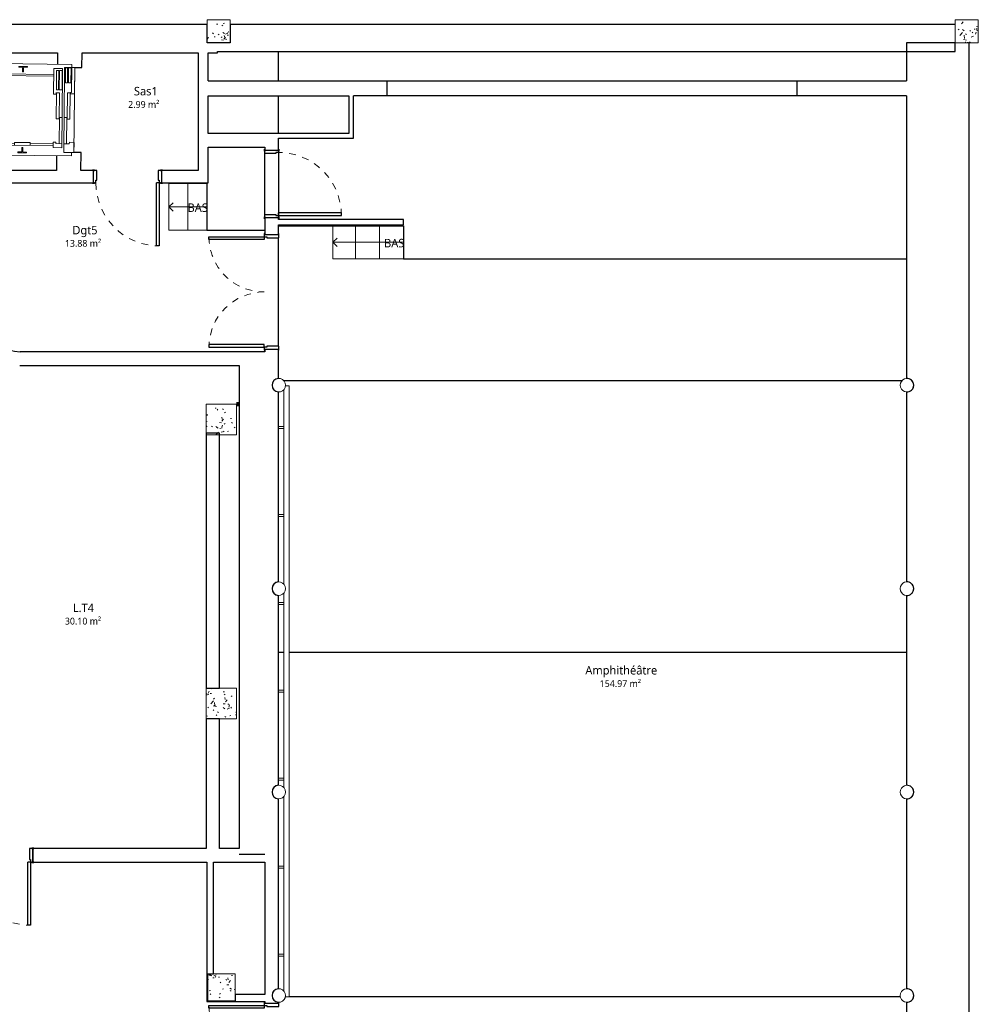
# Model space of a CAD drawing. Header units: metres. Extents: x -27.7 to 22.7, y -34.6 to -9.7.
# Tile 7 of 7: x 8.5 to 22.7, y -24.3 to -9.7. Entities that reach past the tile are written whole.
import ezdxf

# ---------------------------------------------------------------- set-up
doc = ezdxf.new("R2010")
doc.units = ezdxf.units.M
doc.linetypes.add('Tiret', pattern=[0.0025, 0.00125, -0.00125])
for name, color, linetype, lineweight in [('A-AREA', 250, 'Tiret', 100), ('A-AREA-IDEN', 250, 'Continuous', 30), ('A-DOOR', 250, 'Continuous', 25), ('A-DOOR-FRAM', 250, 'Continuous', 25), ('A-FLOR', 250, 'Continuous', 25), ('A-FLOR-HRAL', 250, 'Continuous', 18), ('A-WALL', 250, 'Continuous', 25), ('I-WALL', 250, 'Continuous', 25), ('Q-SPCQ', 250, 'Continuous', 18), ('S-COLS', 250, 'Continuous', 18), ('S-STRS', 250, 'Continuous', 18), ('S-STRS-ANNO', 250, 'Continuous', 18), ('S-STRS-IDEN', 250, 'Continuous', 18)]:
    doc.layers.add(name, color=color, linetype=linetype, lineweight=lineweight)
doc.styles.add('Trebuchet MS', font='trebuc.ttf', dxfattribs={"height": 0.125})
doc.styles.add('Trebuchet MS_1', font='trebuc.ttf', dxfattribs={"height": 0.1})
pattern_1 = [(50, (0, 0), (0.3647987, -0.031967), [0.038, -0.419]), (355, (0, 0), (-0.070921, 0.382637), [0.03, -0.335]), (100.451, (0.03, -0.003), (0.294358, 0.3502047), [0.032, -0.356]), (46.184, (0, 0.102), (0.542072, -0.083569), [0.057, -0.629]), (96.636, (0.045, 0.095), (0.474956, 0.495204), [0.049, -0.534]), (351.184, (0, 0.102), (0.47449, 0.495128), [0.046, -0.503]), (21, (0.051, 0.076), (0.3035623, -0.204817), [0.038, -0.419]), (326, (0.051, 0.076), (0.1234774, 0.369045), [0.03, -0.335]), (71.451, (0.076, 0.059), (0.427234, 0.1635883), [0.032, -0.356]), (37.5, (0, 0), (0.0065432, 0.16888217), [0.017, -0.314, 0.017, -0.324, -0.337]), (37.5, (0, 0), (0.0065432, 0.16888217), [-0.672, 0.017, -0.32]), (7.5, (0, 0), (0.1340145, 0.2002052), [0.017, -0.177, 0.017, -0.307, -0.128]), (7.5, (0, 0), (0.1340145, 0.2002052), [-0.518, 0.017, -0.112]), (327.5, (-0.113, 0), (0.27126974, -0.0115642), [0.017, -0.11, 0.017, -0.379, -0.526]), (327.5, (-0.113, 0), (0.27126974, -0.0115642), [-0.523, 0.017, -0.509]), (317.5, (-0.164, 0), (0.2964495, 0.0511634), [0.017, -0.148, 0.017, -0.246, -0.373]), (317.5, (-0.164, 0), (0.2964495, 0.0511634), [-0.428, 0.017, -0.357])]

# ---------------------------------------------------------------- blocks, each defined once
blk = doc.blocks.new('Poteau béton - Rectangulaire - 340x340-520273-SS3')
at = {"layer": 'S-COLS'}
h = blk.add_hatch(dxfattribs=at)
h.set_pattern_fill('FP_2', color=256, style=0, pattern_type=2)
h.set_pattern_definition([(50, (-22.507, 9.915), (0.3647987, -0.031967), [0.038, -0.419]), (355, (-22.507, 9.915), (-0.070921, 0.382637), [0.03, -0.335]), (100.451, (-22.477, 9.912), (0.294358, 0.3502047), [0.032, -0.356]), (46.184, (-22.507, 10.016), (0.542072, -0.083569), [0.057, -0.629]), (96.636, (-22.462, 10.009), (0.474956, 0.495204), [0.049, -0.534]), (351.184, (-22.507, 10.016), (0.47449, 0.495128), [0.046, -0.503]), (21, (-22.456, 9.991), (0.3035623, -0.204817), [0.038, -0.419]), (326, (-22.456, 9.991), (0.1234774, 0.369045), [0.03, -0.335]), (71.451, (-22.431, 9.974), (0.427234, 0.1635883), [0.032, -0.356]), (37.5, (-22.507, 9.915), (0.0065432, 0.1688822), [0.017, -0.314, 0.017, -0.324, -0.337]), (37.5, (-22.507, 9.915), (0.0065432, 0.1688822), [-0.672, 0.017, -0.32]), (7.5, (-22.507, 9.915), (0.1340145, 0.2002052), [0.017, -0.177, 0.017, -0.307, -0.128]), (7.5, (-22.507, 9.915), (0.1340145, 0.2002052), [-0.518, 0.017, -0.112]), (327.5, (-22.62, 9.915), (0.2712697, -0.0115642), [0.017, -0.11, 0.017, -0.379, -0.526]), (327.5, (-22.62, 9.915), (0.2712697, -0.0115642), [-0.523, 0.017, -0.509]), (317.5, (-22.671, 9.915), (0.2964495, 0.0511634), [0.017, -0.148, 0.017, -0.246, -0.373]), (317.5, (-22.671, 9.915), (0.2964495, 0.0511634), [-0.428, 0.017, -0.357])])
h.paths.add_polyline_path([(0.17, -0.17), (0.17, 0.17), (-0.17, 0.17), (-0.17, -0.17)])
for p, q in [((0.17, 0.17), (-0.17, 0.17)), ((-0.17, 0.17), (-0.17, -0.17)), ((0.17, -0.17), (0.17, 0.17)), ((-0.17, -0.17), (0.17, -0.17))]:
    blk.add_line(p, q, dxfattribs=at)
blk = doc.blocks.new('Ascenseur 4 personnes - Mur - 1000 x 880mm-399326-SS3')
at = {"layer": 'Q-SPCQ'}
for p, q in [((-0.55, 0.03), (-0.55, -1.36)), ((-0.55, 0.03), (-0.505, 0.03)), ((0.75, 0.075), (-0.505, 0.075)), ((-0.505, 0.03), (-0.505, 0.075)), ((-0.505, 0.075), (-0.115, 0.075)), ((-0.136, 0.03), (-0.505, 0.03)), ((-0.136, 0.03), (-0.505, 0.03)), ((-0.505, 0.03), (-0.505, -0.075)), ((-0.5, 0.019), (-0.278, 0.019)), ((-0.5, -0.016), (-0.5, 0.019)), ((-0.278, -0.016), (-0.278, 0.019)), ((-0.136, 0.014), (-0.136, 0.03)), ((-0.136, 0.014), (-0.136, 0.03)), ((-0.115, 0.014), (-0.136, 0.014)), ((-0.115, 0.014), (-0.136, 0.014)), ((-0.129, -0.031), (-0.129, 0.008)), ((-0.129, 0.008), (0.257, 0.008)), ((-0.115, 0.014), (-0.115, 0.075)), ((-0.115, 0.075), (-0.115, 0.014)), ((0.257, 0.008), (0.257, -0.031)), ((0.6, 0.005), (0.6, 0.075)), ((0.75, 0.075), (0.6, 0.075)), ((0.6, 0.075), (0.6, 0.005)), ((0.6, 0.005), (0.6, 0.075)), ((0.6, 0.005), (0.621, 0.005)), ((0.6, 0.005), (0.621, 0.005)), ((0.621, 0.005), (0.6, 0.005)), ((0.621, 0.005), (0.621, -0.075)), ((0.621, 0.005), (0.621, -0.075)), ((0.621, -0.075), (0.621, 0.005)), ((0.75, 0.04), (0.75, 0.075)), ((0.75, -0.075), (0.75, 0.075)), ((0.8, 0.04), (0.75, 0.04)), ((0.8, -1.36), (0.8, 0.04)), ((-0.505, -0.075), (0.235, -0.075)), ((-0.278, -0.016), (-0.5, -0.016)), ((-0.5, -0.032), (-0.278, -0.032)), ((-0.5, -0.062), (-0.5, -0.032)), ((-0.278, -0.062), (-0.5, -0.062)), ((-0.486, -0.235), (-0.486, -0.105)), ((-0.486, -0.105), (0.235, -0.105)), ((-0.458, -0.109), (-0.458, -0.15)), ((-0.173, -0.109), (-0.458, -0.109)), ((-0.278, -0.062), (-0.278, -0.032)), ((-0.173, -0.15), (-0.173, -0.109)), ((0.257, -0.031), (-0.129, -0.031)), ((0.235, -0.036), (0.235, -0.075)), ((0.621, -0.036), (0.235, -0.036)), ((0.235, -0.075), (0.621, -0.075)), ((0.235, -0.105), (0.235, -0.144)), ((0.621, -0.105), (0.235, -0.105)), ((0.235, -0.144), (0.621, -0.144)), ((0.621, -0.075), (0.75, -0.075)), ((0.621, -0.075), (0.75, -0.075)), ((0.681, -0.105), (0.621, -0.105)), ((0.621, -0.105), (0.621, -0.193)), ((0.681, -0.235), (0.681, -0.105)), ((-0.11, -0.235), (-0.486, -0.235)), ((-0.458, -0.15), (-0.173, -0.15)), ((-0.458, -0.162), (-0.458, -0.194)), ((-0.173, -0.162), (-0.458, -0.162)), ((-0.458, -0.194), (-0.173, -0.194)), ((-0.4, -0.235), (-0.4, -1.14)), ((-0.375, -0.235), (-0.375, -1.115)), ((-0.173, -0.162), (-0.173, -0.194)), ((-0.133, -0.197), (-0.11, -0.197)), ((-0.129, -0.149), (-0.129, -0.191)), ((0.257, -0.149), (-0.129, -0.149)), ((-0.129, -0.191), (0.257, -0.191)), ((-0.11, -0.197), (-0.11, -0.235)), ((0.257, -0.191), (0.257, -0.149)), ((0.6, -0.193), (0.6, -0.235)), ((0.621, -0.193), (0.6, -0.193)), ((0.6, -0.235), (0.681, -0.235)), ((0.625, -0.573), (0.625, -0.235)), ((0.65, -1.14), (0.65, -0.235)), ((0.61, -0.573), (0.61, -0.803)), ((0.65, -0.573), (0.61, -0.573)), ((-0.5, -0.624), (-0.513, -0.624)), ((-0.513, -0.624), (-0.513, -0.751)), ((-0.497, -0.681), (-0.5, -0.624)), ((-0.5, -0.751), (-0.497, -0.694)), ((-0.432, -0.681), (-0.497, -0.681)), ((-0.497, -0.694), (-0.432, -0.694)), ((-0.432, -0.694), (-0.432, -0.681)), ((0.747, -0.681), (0.682, -0.681)), ((0.682, -0.681), (0.682, -0.694)), ((0.682, -0.694), (0.747, -0.694)), ((0.75, -0.624), (0.747, -0.681)), ((0.747, -0.694), (0.75, -0.751)), ((0.763, -0.624), (0.75, -0.624)), ((0.763, -0.751), (0.763, -0.624)), ((-0.513, -0.751), (-0.5, -0.751)), ((0.61, -0.803), (0.65, -0.803)), ((0.625, -1.115), (0.625, -0.803)), ((0.75, -0.751), (0.763, -0.751)), ((-0.4, -1.14), (0.65, -1.14)), ((-0.375, -1.115), (0.625, -1.115)), ((-0.314, -1.215), (-0.32, -1.215)), ((-0.32, -1.215), (-0.32, -1.265)), ((-0.32, -1.215), (-0.32, -1.265)), ((-0.314, -1.215), (-0.32, -1.215)), ((-0.32, -1.265), (-0.314, -1.265)), ((-0.32, -1.265), (-0.314, -1.265)), ((-0.314, -1.237), (-0.314, -1.215)), ((-0.314, -1.237), (-0.314, -1.215)), ((-0.27, -1.237), (-0.314, -1.237)), ((-0.27, -1.237), (-0.314, -1.237)), ((-0.314, -1.265), (-0.314, -1.243)), ((-0.314, -1.243), (-0.27, -1.243)), ((-0.314, -1.243), (-0.27, -1.243)), ((-0.314, -1.265), (-0.314, -1.243)), ((-0.27, -1.243), (-0.27, -1.237)), ((-0.27, -1.243), (-0.27, -1.237)), ((0.525, -1.19), (-0.245, -1.19)), ((-0.245, -1.19), (-0.245, -1.29)), ((-0.245, -1.19), (-0.245, -1.29)), ((0.525, -1.19), (-0.245, -1.19)), ((-0.245, -1.29), (0.525, -1.29)), ((-0.245, -1.29), (0.525, -1.29)), ((0.525, -1.29), (0.525, -1.19)), ((0.525, -1.29), (0.525, -1.19)), ((0.593, -1.237), (0.55, -1.237)), ((0.55, -1.237), (0.55, -1.243)), ((0.55, -1.237), (0.593, -1.237)), ((0.55, -1.243), (0.55, -1.237)), ((0.55, -1.243), (0.593, -1.243)), ((0.593, -1.243), (0.55, -1.243)), ((0.599, -1.215), (0.593, -1.215)), ((0.593, -1.215), (0.593, -1.237)), ((0.593, -1.215), (0.599, -1.215)), ((0.593, -1.237), (0.593, -1.215)), ((0.593, -1.243), (0.593, -1.265)), ((0.593, -1.265), (0.593, -1.243)), ((0.593, -1.265), (0.599, -1.265)), ((0.599, -1.265), (0.593, -1.265)), ((0.599, -1.265), (0.599, -1.215)), ((0.599, -1.215), (0.599, -1.265)), ((-0.55, -1.36), (0.8, -1.36))]:
    blk.add_line(p, q, dxfattribs=at)
for start, end in [(360, 180), (180, 360)]:
    blk.add_arc((0.125, -1.24), 0.0312, start, end, dxfattribs=at)
blk = doc.blocks.new('Int_ Simple - PP0_93x2_10-445586-SS3')
at = {"layer": 'A-DOOR', "lineweight": 35}
for p, q in [((-0.52, 0.105), (-0.55, 0.105)), ((-0.55, 0.105), (-0.55, 0.1)), ((-0.55, 0.1), (-0.52, 0.1)), ((-0.52, 0.1), (-0.52, 0.105)), ((0.48, 0.105), (0.45, 0.105)), ((0.45, 0.105), (0.45, 0.1)), ((0.45, 0.1), (0.48, 0.1)), ((0.48, 0.1), (0.48, 0.105)), ((-0.52, -0.1), (-0.55, -0.1)), ((-0.55, -0.1), (-0.55, -0.105)), ((-0.55, -0.105), (-0.52, -0.105)), ((-0.52, -0.105), (-0.52, -0.1)), ((0.48, -0.1), (0.45, -0.1)), ((0.45, -0.1), (0.45, -0.105)), ((0.45, -0.105), (0.48, -0.105)), ((0.48, -0.105), (0.48, -0.1))]:
    blk.add_line(p, q, dxfattribs=at)
at = {"layer": 'A-DOOR'}
for p, q in [((0.43, -0.1), (0.39, -0.1)), ((0.39, -1.03), (0.39, -0.1)), ((0.43, -0.1), (0.43, -1.03)), ((0.43, -1.03), (0.39, -1.03))]:
    blk.add_line(p, q, dxfattribs=at)
at = {"layer": 'A-DOOR', "linetype": 'Tiret', "lineweight": 18}
blk.add_arc((0.43, -0.1), 0.93, 180, 270, dxfattribs=at)
at = {"layer": 'A-DOOR-FRAM'}
for p, q in [((-0.535, 0.1), (-0.535, -0.1)), ((-0.485, 0.1), (-0.535, 0.1)), ((-0.485, -0.06), (-0.485, 0.1)), ((0.465, 0.1), (0.415, 0.1)), ((0.415, 0.1), (0.415, -0.06)), ((0.465, -0.1), (0.465, 0.1)), ((-0.535, -0.1), (-0.5, -0.1)), ((-0.5, -0.1), (-0.5, -0.06)), ((-0.5, -0.06), (-0.485, -0.06)), ((0.415, -0.06), (0.43, -0.06)), ((0.43, -0.06), (0.43, -0.1)), ((0.43, -0.1), (0.465, -0.1))]:
    blk.add_line(p, q, dxfattribs=at)
blk = doc.blocks.new('Int_ Simple - PP0_93x2_04-453457-SS3')
at = {"layer": 'A-DOOR'}
for p, q in [((0.43, 1.03), (0.39, 1.03)), ((0.39, 1.03), (0.39, 0.1)), ((0.43, 0.1), (0.43, 1.03)), ((0.43, 0.1), (0.39, 0.1))]:
    blk.add_line(p, q, dxfattribs=at)
at = {"layer": 'A-DOOR', "lineweight": 35}
for p, q in [((-0.55, 0.1), (-0.55, 0.105)), ((-0.55, 0.105), (-0.52, 0.105)), ((-0.52, 0.1), (-0.535, 0.1)), ((-0.52, 0.105), (-0.52, 0.1)), ((0.45, 0.1), (0.45, 0.105)), ((0.45, 0.105), (0.48, 0.105)), ((0.465, 0.1), (0.45, 0.1)), ((0.48, 0.105), (0.48, 0.1)), ((-0.55, -0.105), (-0.55, -0.1)), ((-0.52, -0.105), (-0.55, -0.105)), ((-0.535, -0.1), (-0.52, -0.1)), ((-0.52, -0.1), (-0.52, -0.105)), ((0.45, -0.105), (0.45, -0.1)), ((0.45, -0.1), (0.465, -0.1)), ((0.48, -0.105), (0.45, -0.105)), ((0.48, -0.1), (0.48, -0.105))]:
    blk.add_line(p, q, dxfattribs=at)
at = {"layer": 'A-DOOR', "linetype": 'Tiret', "lineweight": 18}
blk.add_arc((0.43, 0.1), 0.93, 90, 180, dxfattribs=at)
at = {"layer": 'A-DOOR-FRAM'}
for p, q in [((-0.535, 0.1), (-0.5, 0.1)), ((-0.5, 0.1), (-0.5, 0.06)), ((-0.5, 0.06), (-0.485, 0.06)), ((-0.485, 0.06), (-0.485, -0.1)), ((0.415, 0.06), (0.43, 0.06)), ((0.415, -0.1), (0.415, 0.06)), ((0.43, 0.1), (0.465, 0.1)), ((0.43, 0.06), (0.43, 0.1)), ((-0.485, -0.1), (-0.535, -0.1)), ((0.465, -0.1), (0.415, -0.1))]:
    blk.add_line(p, q, dxfattribs=at)
blk = doc.blocks.new('Garde-corps - Garde-corps-457088-SS3')
at = {"layer": 'A-FLOR-HRAL'}
for p, q in [((12.44, -15.201), (12.44, -18.069)), ((12.52, -24.154), (12.52, -15.144)), ((12.44, -18.201), (12.44, -21.069)), ((12.44, -21.201), (12.44, -24.069))]:
    blk.add_line(p, q, dxfattribs=at)
for points, knots in [([(12.465, -15.144), (12.465, -15.144), (12.468, -15.144), (12.473, -15.144), (12.478, -15.144), (12.48, -15.144)], [0.7549214, 0.7549214, 0.7549214, 0.7549214, 0.7857143, 0.8928571, 1, 1, 1, 1]), ([(12.48, -15.144), (12.483, -15.144), (12.489, -15.144), (12.497, -15.144), (12.505, -15.144), (12.512, -15.144), (12.517, -15.144), (12.519, -15.144), (12.52, -15.144), (12.52, -15.144)], [0, 0, 0, 0, 0.142857, 0.285714, 0.428571, 0.571429, 0.785714, 0.892857, 1, 1, 1, 1]), ([(12.48, -24.154), (12.477, -24.154), (12.471, -24.154), (12.466, -24.154), (12.463, -24.154)], [0, 0, 0, 0, 0.1428571, 0.2747581, 0.2747581, 0.2747581, 0.2747581]), ([(12.52, -24.154), (12.52, -24.154), (12.519, -24.154), (12.516, -24.154), (12.511, -24.154), (12.504, -24.154), (12.495, -24.154), (12.487, -24.154), (12.482, -24.154), (12.48, -24.154)], [0, 0, 0, 0, 0.142857, 0.285714, 0.428571, 0.571429, 0.785714, 0.892857, 1, 1, 1, 1])]:
    blk.add_open_spline(points, degree=3, knots=knots, dxfattribs=at)
blk = doc.blocks.new('Support - Support mur - Support - Support mur-V14-SS3')
at = {"layer": 'A-FLOR-HRAL'}
for p, q in [((-0.015, 0.04), (-0.015, 0.121)), ((0.015, 0.121), (0.015, 0.04))]:
    blk.add_line(p, q, dxfattribs=at)
blk = doc.blocks.new('Support - Support mur - Support - Support mur-V15-SS3')
at = {"layer": 'A-FLOR-HRAL'}
for p, q in [((-0.015, 0.04), (-0.015, 0.121)), ((0.015, 0.121), (0.015, 0.04))]:
    blk.add_line(p, q, dxfattribs=at)
blk = doc.blocks.new('Support - Support mur - Support - Support mur-V16-SS3')
at = {"layer": 'A-FLOR-HRAL'}
for p, q in [((-0.015, 0.04), (-0.015, 0.121)), ((0.015, 0.121), (0.015, 0.04))]:
    blk.add_line(p, q, dxfattribs=at)
blk = doc.blocks.new('Support - Support mur - Support - Support mur-V17-SS3')
at = {"layer": 'A-FLOR-HRAL'}
for p, q in [((-0.015, 0.04), (-0.015, 0.121)), ((0.015, 0.121), (0.015, 0.04))]:
    blk.add_line(p, q, dxfattribs=at)
blk = doc.blocks.new('Support - Support mur - Support - Support mur-V18-SS3')
at = {"layer": 'A-FLOR-HRAL'}
for p, q in [((-0.015, 0.04), (-0.015, 0.121)), ((0.015, 0.121), (0.015, 0.04))]:
    blk.add_line(p, q, dxfattribs=at)
blk = doc.blocks.new('Double _R_ - 1_63m x 2_04m-457389-SS3')
at = {"layer": 'A-DOOR'}
for p, q in [((-0.815, -0.108), (-0.775, -0.108)), ((-0.815, -0.923), (-0.815, -0.108)), ((-0.775, -0.108), (-0.775, -0.923)), ((0.815, -0.108), (0.775, -0.108)), ((0.775, -0.108), (0.775, -0.923)), ((0.815, -0.923), (0.815, -0.108)), ((-0.775, -0.923), (-0.815, -0.923)), ((0.775, -0.923), (0.815, -0.923))]:
    blk.add_line(p, q, dxfattribs=at)
at = {"layer": 'A-DOOR', "linetype": 'Tiret', "lineweight": 18}
for centre, start, end in [((-0.815, -0.108), 270, 360), ((0.815, -0.108), 180, 270)]:
    blk.add_arc(centre, 0.815, start, end, dxfattribs=at)
at = {"layer": 'A-DOOR-FRAM'}
for p, q in [((-0.8, 0.108), (-0.86, 0.108)), ((-0.86, 0.108), (-0.86, 0.1)), ((-0.8, -0.068), (-0.8, 0.108)), ((0.86, 0.108), (0.8, 0.108)), ((0.8, 0.108), (0.8, -0.068)), ((0.86, 0.1), (0.86, 0.108)), ((-0.86, -0.1), (-0.86, -0.108)), ((-0.86, -0.108), (-0.815, -0.108)), ((-0.815, -0.108), (-0.815, -0.068)), ((-0.815, -0.068), (-0.8, -0.068)), ((0.8, -0.068), (0.815, -0.068)), ((0.815, -0.068), (0.815, -0.108)), ((0.815, -0.108), (0.86, -0.108)), ((0.86, -0.108), (0.86, -0.1))]:
    blk.add_line(p, q, dxfattribs=at)
blk = doc.blocks.new('Double _R_ - 1_63m x 2_04m-V19-SS3')
at = {"layer": 'A-DOOR'}
for p, q in [((-0.815, -0.108), (-0.775, -0.108)), ((-0.815, -0.923), (-0.815, -0.108)), ((-0.775, -0.108), (-0.775, -0.923)), ((0.815, -0.108), (0.775, -0.108)), ((0.775, -0.108), (0.775, -0.923)), ((0.815, -0.923), (0.815, -0.108)), ((-0.775, -0.923), (-0.815, -0.923)), ((0.775, -0.923), (0.815, -0.923))]:
    blk.add_line(p, q, dxfattribs=at)
at = {"layer": 'A-DOOR', "linetype": 'Tiret', "lineweight": 18}
for centre, start, end in [((-0.815, -0.108), 270, 360), ((0.815, -0.108), 180, 270)]:
    blk.add_arc(centre, 0.815, start, end, dxfattribs=at)
at = {"layer": 'A-DOOR-FRAM'}
for p, q in [((-0.8, 0.108), (-0.86, 0.108)), ((-0.86, 0.108), (-0.86, 0.1)), ((-0.8, -0.068), (-0.8, 0.108)), ((0.86, 0.108), (0.8, 0.108)), ((0.8, 0.108), (0.8, 0.105)), ((0.8, 0.1), (0.8, -0.068)), ((0.852, 0.1), (0.86, 0.1)), ((0.86, 0.1), (0.86, 0.108)), ((-0.86, -0.1), (-0.86, -0.108)), ((-0.86, -0.108), (-0.815, -0.108)), ((-0.815, -0.108), (-0.815, -0.068)), ((-0.815, -0.068), (-0.8, -0.068)), ((0.8, -0.068), (0.802, -0.068)), ((0.815, -0.105), (0.815, -0.108)), ((0.815, -0.108), (0.86, -0.108)), ((0.85, -0.1), (0.85, -0.06)), ((0.86, -0.1), (0.85, -0.1)), ((0.86, -0.108), (0.86, -0.1))]:
    blk.add_line(p, q, dxfattribs=at)
blk = doc.blocks.new('Int_ Simple - PP0_93x2_04-491440-SS3')
at = {"layer": 'A-DOOR', "lineweight": 35}
for p, q in [((-0.52, 0.095), (-0.55, 0.095)), ((-0.55, 0.095), (-0.55, 0.09)), ((-0.535, 0.09), (-0.52, 0.09)), ((-0.52, 0.09), (-0.52, 0.095)), ((0.48, 0.095), (0.45, 0.095)), ((0.45, 0.095), (0.45, 0.09)), ((0.45, 0.09), (0.465, 0.09)), ((0.48, 0.09), (0.48, 0.095)), ((-0.55, -0.09), (-0.55, -0.095)), ((-0.55, -0.095), (-0.52, -0.095)), ((-0.52, -0.09), (-0.535, -0.09)), ((-0.52, -0.095), (-0.52, -0.09)), ((0.465, -0.09), (0.45, -0.09)), ((0.45, -0.09), (0.45, -0.095)), ((0.45, -0.095), (0.48, -0.095)), ((0.48, -0.095), (0.48, -0.09))]:
    blk.add_line(p, q, dxfattribs=at)
at = {"layer": 'A-DOOR'}
for p, q in [((0.43, -0.09), (0.39, -0.09)), ((0.39, -1.02), (0.39, -0.09)), ((0.43, -0.09), (0.43, -1.02)), ((0.43, -1.02), (0.39, -1.02))]:
    blk.add_line(p, q, dxfattribs=at)
at = {"layer": 'A-DOOR', "linetype": 'Tiret', "lineweight": 18}
blk.add_arc((0.43, -0.09), 0.93, 180, 270, dxfattribs=at)
at = {"layer": 'A-DOOR-FRAM'}
for p, q in [((-0.485, 0.09), (-0.535, 0.09)), ((-0.485, -0.05), (-0.485, 0.09)), ((0.465, 0.09), (0.415, 0.09)), ((0.415, 0.09), (0.415, -0.05)), ((-0.535, -0.09), (-0.5, -0.09)), ((-0.5, -0.09), (-0.5, -0.05)), ((-0.5, -0.05), (-0.485, -0.05)), ((0.415, -0.05), (0.43, -0.05)), ((0.43, -0.05), (0.43, -0.09)), ((0.43, -0.09), (0.465, -0.09))]:
    blk.add_line(p, q, dxfattribs=at)

msp = doc.modelspace()

# ---------------------------------------------------------------- hatches: boundary and pattern name
at = {"layer": 'S-COLS'}
h = msp.add_hatch(dxfattribs=at)
h.set_pattern_fill('FP_1', color=256, style=0, pattern_type=2)
h.set_pattern_definition(pattern_1)
h.paths.add_polyline_path([(11.461, -10.085), (11.647, -10.085), (11.647, -9.745), (11.307, -9.745), (11.307, -10.085), (11.338, -10.085)])
h = msp.add_hatch(dxfattribs=at)
h.set_pattern_fill('FP_1', color=256, style=0, pattern_type=2)
h.set_pattern_definition(pattern_1)
h.paths.add_polyline_path([(11.293, -15.865), (11.743, -15.865), (11.743, -15.415), (11.293, -15.415)])
h = msp.add_hatch(dxfattribs=at)
h.set_pattern_fill('FP_1', color=256, style=0, pattern_type=2)
h.set_pattern_definition(pattern_1)
h.paths.add_polyline_path([(11.292, -20.054), (11.742, -20.054), (11.742, -19.604), (11.292, -19.604)])
h = msp.add_hatch(dxfattribs=at)
h.set_pattern_fill('FP_1', color=256, style=0, pattern_type=2)
h.set_pattern_definition(pattern_1)
h.paths.add_polyline_path([(11.721, -24.216), (11.721, -23.816), (11.321, -23.816), (11.321, -24.216), (11.338, -24.216)])

# ---------------------------------------------------------------- linework, layer by layer
at = {"layer": 'A-AREA'}
msp.add_line((11.743, -15.415), (11.779, -15.415), dxfattribs=at)
at = {"layer": 'A-FLOR'}
for p, q in [((12.359, -10.648), (12.359, -10.214)), ((12.359, -11.423), (12.359, -10.868)), ((12.159, -12.617), (12.159, -11.717)), ((12.359, -11.702), (12.359, -12.632)), ((11.304, -12.151), (11.304, -12.85)), ((11.304, -12.85), (12.159, -12.85)), ((12.359, -12.784), (14.201, -12.784)), ((14.201, -12.784), (14.201, -13.27)), ((12.359, -14.56), (12.359, -12.96)), ((14.201, -13.27), (21.62, -13.27)), ((21.55, -15.07), (12.442, -15.07)), ((12.36, -15.745), (12.359, -15.234)), ((12.361, -17.041), (12.36, -15.775)), ((12.362, -18.035), (12.361, -17.071)), ((12.362, -18.338), (12.362, -18.234)), ((12.363, -19.07), (12.362, -18.368)), ((12.363, -19.07), (12.44, -19.07)), ((12.363, -19.634), (12.363, -19.07)), ((12.52, -19.07), (21.62, -19.07)), ((12.362, -20.93), (12.363, -19.664)), ((12.362, -21.035), (12.362, -20.96)), ((12.361, -22.227), (12.361, -21.234)), ((12.36, -23.523), (12.361, -22.257)), ((12.359, -24.035), (12.36, -23.553)), ((21.528, -24.154), (12.52, -24.154))]:
    msp.add_line(p, q, dxfattribs=at)
at = {"layer": 'A-WALL'}
for p, q in [((11.307, -9.814), (-1.171, -9.814)), ((11.307, -10.085), (11.307, -9.814)), ((22.337, -9.814), (11.647, -9.814)), ((11.647, -9.814), (11.647, -10.085)), ((11.647, -10.085), (11.307, -10.085)), ((21.62, -10.085), (21.62, -10.648)), ((22.337, -10.085), (21.62, -10.085)), ((22.337, -10.214), (22.337, -10.085)), ((22.54, -29.618), (22.54, -10.085)), ((7.309, -10.234), (9.105, -10.234)), ((9.465, -10.234), (11.176, -10.234)), ((11.326, -10.234), (11.461, -10.234)), ((11.461, -10.234), (11.461, -10.214)), ((11.461, -10.214), (22.337, -10.214)), ((21.62, -10.868), (21.62, -15.035)), ((21.62, -15.235), (21.62, -18.035)), ((21.62, -18.235), (21.62, -21.035)), ((21.62, -21.235), (21.62, -24.035)), ((12.159, -22.054), (11.779, -22.054)), ((21.62, -24.235), (21.62, -27.035))]:
    msp.add_line(p, q, dxfattribs=at)
for centre, start, end in [((21.625, -15.135), 360, 92.8033), ((21.625, -15.135), 267.1967, 0), ((21.625, -18.135), 360, 92.8033), ((21.625, -18.135), 267.1967, 0), ((21.625, -21.135), 360, 92.8033), ((21.625, -21.135), 267.1967, 0), ((21.625, -24.135), 360, 92.8033), ((21.625, -24.135), 267.1967, 0)]:
    msp.add_arc(centre, 0.1, start, end, dxfattribs=at)
at = {"layer": 'I-WALL'}
for p, q in [((9.105, -10.234), (9.103, -10.401)), ((9.463, -10.45), (9.465, -10.234)), ((11.176, -10.234), (11.176, -11.971)), ((11.326, -10.648), (11.326, -10.234)), ((9.358, -10.449), (9.463, -10.45)), ((11.326, -10.648), (21.62, -10.648)), ((13.961, -10.868), (13.961, -10.648)), ((20.002, -10.648), (20.002, -10.868)), ((11.326, -11.423), (11.326, -10.868)), ((11.326, -10.868), (13.398, -10.868)), ((13.398, -10.868), (13.398, -11.423)), ((21.62, -10.868), (13.468, -10.868)), ((13.468, -11.493), (13.468, -10.868)), ((13.398, -11.423), (11.326, -11.423)), ((12.359, -11.667), (12.359, -11.493)), ((12.359, -11.493), (13.468, -11.493)), ((9.09, -11.751), (9.088, -11.971)), ((9.451, -11.705), (9.346, -11.704)), ((9.448, -11.971), (9.451, -11.705)), ((11.326, -12.151), (11.326, -11.623)), ((11.326, -11.623), (12.159, -11.623)), ((12.159, -11.623), (12.159, -11.667)), ((12.159, -11.667), (12.359, -11.667)), ((9.088, -11.971), (7.309, -11.971)), ((9.635, -11.971), (9.448, -11.971)), ((9.635, -12.151), (9.635, -11.971)), ((11.176, -11.971), (10.635, -11.971)), ((10.635, -11.971), (10.635, -12.151)), ((7.309, -12.151), (9.635, -12.151)), ((10.635, -12.151), (11.326, -12.151)), ((12.359, -12.667), (12.159, -12.667)), ((12.159, -12.667), (12.159, -12.91)), ((12.359, -12.691), (12.359, -12.667)), ((14.201, -12.691), (12.359, -12.691)), ((12.359, -12.91), (12.359, -12.771)), ((12.359, -12.771), (14.201, -12.771)), ((14.201, -12.771), (14.201, -12.691)), ((12.159, -12.91), (12.359, -12.91)), ((12.159, -14.645), (8.554, -14.645)), ((12.359, -14.61), (12.159, -14.61)), ((12.159, -14.61), (12.159, -14.645)), ((12.359, -15.035), (12.359, -14.61)), ((8.546, -14.845), (11.779, -14.845)), ((11.779, -14.845), (11.779, -21.969)), ((12.359, -18.035), (12.359, -15.235)), ((11.492, -15.844), (11.292, -15.844)), ((11.292, -15.844), (11.292, -19.604)), ((11.492, -19.604), (11.492, -15.844)), ((12.359, -21.035), (12.359, -18.235)), ((11.292, -19.604), (11.492, -19.604)), ((11.292, -20.054), (11.292, -21.969)), ((11.492, -20.054), (11.292, -20.054)), ((11.492, -21.969), (11.492, -20.054)), ((12.359, -24.035), (12.359, -21.235)), ((11.292, -21.969), (8.738, -21.969)), ((8.738, -21.969), (8.738, -22.169)), ((11.779, -21.969), (11.492, -21.969)), ((8.738, -22.169), (11.302, -22.169)), ((11.302, -22.169), (11.302, -24.222)), ((11.402, -22.169), (12.159, -22.169)), ((11.402, -23.816), (11.402, -22.169)), ((12.159, -22.169), (12.159, -24.122)), ((11.321, -24.216), (11.321, -23.816)), ((11.321, -23.816), (11.402, -23.816)), ((11.302, -24.222), (12.159, -24.222)), ((11.721, -24.216), (11.321, -24.216)), ((12.159, -24.122), (11.721, -24.122)), ((11.721, -24.122), (11.721, -24.216)), ((12.159, -24.222), (12.159, -24.247)), ((12.159, -24.247), (12.359, -24.247)), ((12.359, -24.247), (12.359, -24.235))]:
    msp.add_line(p, q, dxfattribs=at)
for centre, radius, start, end in [((8.647, -13.659), 0.99, 185.1868, 264.6375), ((12.366, -15.135), 0.1, 94.0788, 180), ((12.366, -15.135), 0.1, 180, 265.9212), ((12.366, -18.135), 0.1, 94.0788, 180), ((12.366, -18.135), 0.1, 180, 265.9212), ((12.366, -21.135), 0.1, 94.0788, 180), ((12.366, -21.135), 0.1, 180, 265.9212), ((12.366, -24.135), 0.1, 94.0788, 180), ((12.366, -24.135), 0.1, 180, 265.9212)]:
    msp.add_arc(centre, radius, start, end, dxfattribs=at)
at = {"layer": 'S-COLS'}
for p, q in [((11.647, -9.745), (11.307, -9.745)), ((11.307, -9.745), (11.307, -9.814)), ((11.307, -9.814), (11.307, -10.085)), ((11.647, -9.814), (11.647, -9.745)), ((11.647, -10.085), (11.647, -9.814)), ((11.307, -10.085), (11.461, -10.085)), ((11.461, -10.085), (11.647, -10.085)), ((11.743, -15.415), (11.293, -15.415)), ((11.293, -15.415), (11.293, -15.865)), ((11.743, -15.865), (11.743, -15.415)), ((11.293, -15.865), (11.743, -15.865)), ((11.492, -19.604), (11.292, -19.604)), ((11.292, -19.604), (11.292, -20.054)), ((11.742, -19.604), (11.492, -19.604)), ((11.742, -20.054), (11.742, -19.604)), ((11.292, -20.054), (11.492, -20.054)), ((11.492, -20.054), (11.742, -20.054)), ((11.402, -23.816), (11.321, -23.816)), ((11.321, -23.816), (11.321, -24.122)), ((11.721, -23.816), (11.402, -23.816)), ((11.721, -24.122), (11.721, -23.816)), ((11.321, -24.122), (11.321, -24.216)), ((11.321, -24.216), (11.721, -24.216)), ((11.721, -24.216), (11.721, -24.122))]:
    msp.add_line(p, q, dxfattribs=at)
at = {"layer": 'S-COLS', "flags": 128}
for points in [[(12.359, -15.035), (12.33, -15.042), (12.304, -15.057), (12.284, -15.078), (12.271, -15.105), (12.266, -15.135)], [(12.466, -15.135), (12.461, -15.103), (12.446, -15.074), (12.422, -15.052), (12.392, -15.038), (12.359, -15.035)], [(21.62, -15.035), (21.59, -15.041), (21.564, -15.056), (21.543, -15.078), (21.53, -15.105), (21.525, -15.135)], [(21.725, -15.135), (21.72, -15.103), (21.705, -15.075), (21.681, -15.052), (21.652, -15.039), (21.62, -15.035)], [(12.266, -15.135), (12.271, -15.165), (12.284, -15.191), (12.304, -15.213), (12.33, -15.228), (12.359, -15.235)], [(12.359, -15.235), (12.392, -15.232), (12.422, -15.218), (12.446, -15.196), (12.461, -15.167), (12.466, -15.135)], [(21.525, -15.135), (21.53, -15.165), (21.543, -15.192), (21.564, -15.214), (21.59, -15.229), (21.62, -15.235)], [(21.62, -15.235), (21.652, -15.231), (21.681, -15.218), (21.705, -15.195), (21.72, -15.167), (21.725, -15.135)], [(12.359, -18.035), (12.33, -18.042), (12.304, -18.057), (12.284, -18.078), (12.271, -18.105), (12.266, -18.135)], [(12.266, -18.135), (12.271, -18.165), (12.284, -18.191), (12.304, -18.213), (12.33, -18.228), (12.359, -18.235)], [(12.466, -18.135), (12.461, -18.103), (12.446, -18.074), (12.422, -18.052), (12.392, -18.038), (12.359, -18.035)], [(12.359, -18.235), (12.392, -18.232), (12.422, -18.218), (12.446, -18.196), (12.461, -18.167), (12.466, -18.135)], [(21.62, -18.035), (21.59, -18.041), (21.564, -18.056), (21.543, -18.078), (21.53, -18.105), (21.525, -18.135)], [(21.525, -18.135), (21.53, -18.165), (21.543, -18.192), (21.564, -18.214), (21.59, -18.229), (21.62, -18.235)], [(21.725, -18.135), (21.72, -18.103), (21.705, -18.075), (21.681, -18.052), (21.652, -18.039), (21.62, -18.035)], [(21.62, -18.235), (21.652, -18.231), (21.681, -18.218), (21.705, -18.195), (21.72, -18.167), (21.725, -18.135)], [(12.359, -21.035), (12.33, -21.042), (12.304, -21.057), (12.284, -21.078), (12.271, -21.105), (12.266, -21.135)], [(12.466, -21.135), (12.461, -21.103), (12.446, -21.074), (12.422, -21.052), (12.392, -21.038), (12.359, -21.035)], [(21.62, -21.035), (21.59, -21.041), (21.564, -21.056), (21.543, -21.078), (21.53, -21.105), (21.525, -21.135)], [(21.725, -21.135), (21.72, -21.103), (21.705, -21.075), (21.681, -21.052), (21.652, -21.039), (21.62, -21.035)], [(12.266, -21.135), (12.271, -21.165), (12.284, -21.191), (12.304, -21.213), (12.33, -21.228), (12.359, -21.235)], [(12.359, -21.235), (12.392, -21.232), (12.422, -21.218), (12.446, -21.196), (12.461, -21.167), (12.466, -21.135)], [(21.525, -21.135), (21.53, -21.165), (21.543, -21.192), (21.564, -21.214), (21.59, -21.229), (21.62, -21.235)], [(21.62, -21.235), (21.652, -21.231), (21.681, -21.218), (21.705, -21.195), (21.72, -21.167), (21.725, -21.135)], [(12.359, -24.035), (12.33, -24.042), (12.304, -24.057), (12.284, -24.078), (12.271, -24.105), (12.266, -24.135)], [(12.466, -24.135), (12.461, -24.103), (12.446, -24.074), (12.422, -24.052), (12.392, -24.038), (12.359, -24.035)], [(21.62, -24.035), (21.59, -24.041), (21.564, -24.056), (21.543, -24.078), (21.53, -24.105), (21.525, -24.135)], [(21.725, -24.135), (21.72, -24.103), (21.705, -24.075), (21.681, -24.052), (21.652, -24.039), (21.62, -24.035)], [(12.266, -24.135), (12.271, -24.165), (12.284, -24.191), (12.304, -24.213), (12.33, -24.228), (12.359, -24.235)], [(12.359, -24.235), (12.392, -24.232), (12.422, -24.218), (12.446, -24.196), (12.461, -24.167), (12.466, -24.135)], [(21.525, -24.135), (21.53, -24.165), (21.543, -24.192), (21.564, -24.214), (21.59, -24.229), (21.62, -24.235)], [(21.62, -24.235), (21.652, -24.231), (21.681, -24.218), (21.705, -24.195), (21.72, -24.167), (21.725, -24.135)]]:
    msp.add_lwpolyline(points, dxfattribs=at)
at = {"layer": 'S-STRS'}
for p, q in [((10.746, -12.16), (10.746, -12.85)), ((10.746, -12.16), (11.024, -12.16)), ((11.024, -12.16), (11.304, -12.16)), ((11.024, -12.16), (11.024, -12.85)), ((11.304, -12.16), (11.304, -12.85)), ((10.746, -12.85), (11.024, -12.85)), ((11.024, -12.85), (11.304, -12.85)), ((13.162, -12.784), (13.162, -13.27)), ((13.495, -12.784), (13.495, -13.27)), ((13.849, -12.784), (13.849, -13.27)), ((14.201, -12.784), (14.201, -13.27)), ((13.162, -13.27), (13.495, -13.27)), ((13.495, -13.27), (13.849, -13.27)), ((13.849, -13.27), (14.201, -13.27))]:
    msp.add_line(p, q, dxfattribs=at)
at = {"layer": 'S-STRS', "linetype": 'Tiret'}
for p, q in [((10.746, -12.16), (10.746, -12.85)), ((11.024, -12.16), (11.024, -12.85)), ((13.162, -12.784), (13.162, -13.27)), ((13.495, -12.784), (13.495, -13.27)), ((13.849, -12.784), (13.849, -13.27))]:
    msp.add_line(p, q, dxfattribs=at)
at = {"layer": 'S-STRS-ANNO'}
for p, q in [((10.746, -12.505), (10.809, -12.443)), ((10.746, -12.505), (11.024, -12.505)), ((10.746, -12.505), (10.809, -12.568)), ((11.024, -12.505), (11.304, -12.505)), ((13.162, -13.027), (13.225, -12.965)), ((13.162, -13.027), (13.495, -13.027)), ((13.162, -13.027), (13.225, -13.09)), ((13.495, -13.027), (13.849, -13.027)), ((13.849, -13.027), (14.201, -13.027))]:
    msp.add_line(p, q, dxfattribs=at)

# ---------------------------------------------------------------- block references
at = {"layer": 'A-DOOR', "rotation": 269.9999999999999}
for name, p in [('Int_ Simple - PP0_93x2_04-453457-SS3', (12.259, -12.202)), ('Double _R_ - 1_63m x 2_04m-457389-SS3', (12.259, -13.76)), ('Double _R_ - 1_63m x 2_04m-V19-SS3', (12.259, -25.097))]:
    msp.add_blockref(name, p, dxfattribs=at)
at = {"layer": 'A-DOOR'}
for name, p in [('Int_ Simple - PP0_93x2_04-491440-SS3', (10.17, -12.061)), ('Int_ Simple - PP0_93x2_10-445586-SS3', (8.273, -22.069))]:
    msp.add_blockref(name, p, dxfattribs=at)
at = {"layer": 'A-FLOR-HRAL'}
msp.add_blockref('Garde-corps - Garde-corps-457088-SS3', (0, 0), dxfattribs=at)
at = {"layer": 'A-FLOR-HRAL', "rotation": 89.9999999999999}
for name, p in [('Support - Support mur - Support - Support mur-V18-SS3', (12.48, -15.76)), ('Support - Support mur - Support - Support mur-V17-SS3', (12.48, -17.056)), ('Support - Support mur - Support - Support mur-V16-SS3', (12.48, -18.353)), ('Support - Support mur - Support - Support mur-V16-SS3', (12.48, -19.649)), ('Support - Support mur - Support - Support mur-V16-SS3', (12.48, -20.945)), ('Support - Support mur - Support - Support mur-V15-SS3', (12.48, -22.242)), ('Support - Support mur - Support - Support mur-V14-SS3', (12.48, -23.538))]:
    msp.add_blockref(name, p, dxfattribs=at)
at = {"layer": 'Q-SPCQ', "rotation": 269.4486469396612}
msp.add_blockref('Ascenseur 4 personnes - Mur - 1000 x 880mm-399326-SS3', (9.278, -10.953), dxfattribs=at)
at = {"layer": 'S-COLS'}
msp.add_blockref('Poteau béton - Rectangulaire - 340x340-520273-SS3', (22.507, -9.915), dxfattribs=at)

# ---------------------------------------------------------------- texts
at = {"layer": 'A-AREA-IDEN', "attachment_point": 1}
for s, insert, char_height, width, style in [('Sas1', (10.229, -10.736), 0.125, 0.40886, 'Trebuchet MS'), ('2.99 m²', (10.144, -10.945), 0.1, 0.61329, 'Trebuchet MS_1'), ('Dgt5', (9.322, -12.785), 0.125, 0.43692, 'Trebuchet MS'), ('13.88 m²', (9.211, -12.993), 0.1, 0.70548, 'Trebuchet MS_1'), ('L.T4', (9.329, -18.355), 0.125, 0.42089, 'Trebuchet MS'), ('30.10 m²', (9.211, -18.564), 0.1, 0.70548, 'Trebuchet MS_1'), ('Amphithéâtre', (16.884, -19.276), 0.125, 1.31076, 'Trebuchet MS'), ('154.97 m²', (17.095, -19.485), 0.1, 0.79768, 'Trebuchet MS_1')]:
    msp.add_mtext(s, dxfattribs=dict(at, insert=insert, char_height=char_height, width=width, style=style))
at = {"layer": 'S-STRS-IDEN', "char_height": 0.125, "width": 0.34074, "attachment_point": 1, "line_spacing_factor": 1.048425, "style": 'Trebuchet MS'}
for insert in [(11.02, -12.454), (13.917, -12.977)]:
    msp.add_mtext('BAS', dxfattribs=dict(at, insert=insert))

doc.saveas('drawing.dxf')
